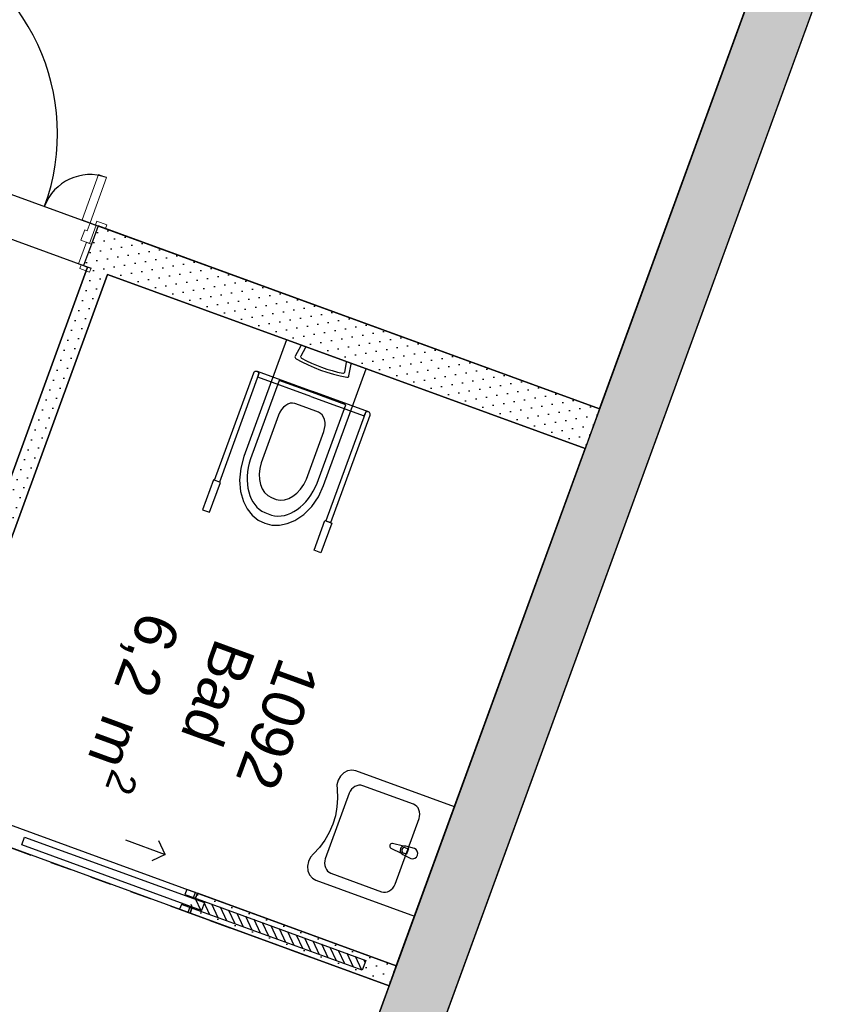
# Model space of a CAD drawing. Header units: millimetres. Extents: x 112481703 to 112587609, y 1264638581 to 1264713694.
# Tile 26 of 174: x 112528847 to 112532708, y 1264666911 to 1264671560. Entities that reach past the tile are written whole.
import ezdxf
from ezdxf.enums import TextEntityAlignment as Align

# ---------------------------------------------------------------- set-up
doc = ezdxf.new("R2010")
doc.units = ezdxf.units.MM
doc.header["$LTSCALE"] = 0.5
doc.header["$MEASUREMENT"] = 0
doc.linetypes.add('PLINE', pattern=[0])
doc.linetypes.add('Stipling', pattern=[400, 200, -200])
for name, color, linetype in [('231- Bærende yttervegger (Skravur)(Nye konstruksjoner)', 7, 'Continuous'), ('231- Bærende yttervegger(Nye konstruksjoner)', 7, 'Continuous'), ('242- Ikke-bærende innervegger (Skravur)(Nye konstruksjoner)', 7, 'Continuous'), ('242- Ikke-bærende innervegger(Nye konstruksjoner)', 7, 'Continuous'), ('244- Vinduer_ dører_ foldevegger(Nye konstruksjoner)', 7, 'Continuous'), ('315- Utstyr for sanitærinstallasjoner(Nye konstruksjoner)', 7, 'Continuous'), ('862- M___BTA(Nye konstruksjoner)', 7, 'Continuous'), ('862- M___BTA(Polylinje)(Nye konstruksjoner)', 7, 'Continuous'), ('862- M___Nettoareal (1-100)(Nye konstruksjoner)', 7, 'Continuous'), ('862- M___Nettoareal(Nye konstruksjoner)', 7, 'Continuous'), ('862- M___Nettoareal(Polylinje)(Nye konstruksjoner)', 7, 'Continuous'), ('878- Annen overflate_visuell informasjon(Nye konstruksjoner)', 7, 'Continuous')]:
    doc.layers.add(name, color=color, linetype=linetype)
doc.layers.add('234- Vinduer_ dører_ porter(Nye konstruksjoner)', color=7, linetype='Continuous', lineweight=0)
doc.styles.add('GENERATED_STYLE_1', font='arial.ttf')
pattern_1 = [(249.95599, (112557650, 1264717795), (-81.35699, 29.68231), [0, -50]), (249.95599, (112557682.11, 1264717756.67), (-81.35699, 29.68231), [0, -50])]

# ---------------------------------------------------------------- blocks, each defined once
blk = doc.blocks.new('BTA - Bruttoareal__3', base_point=(112505479.7, 1264674637.5))
at = {"layer": '862- M___BTA(Polylinje)(Nye konstruksjoner)', "flags": 128}
blk.add_lwpolyline([(112513988.2, 1264696474.8), (112510903.5, 1264688020), (112512594.5, 1264687403.1), (112506356.6, 1264670305.4), (112529090.8, 1264662011.1), (112533992, 1264675444.9), (112543578.8, 1264671947.2), (112544421.7, 1264674257.3), (112545814.1, 1264674952.1), (112545922.2, 1264674912.7), (112546470.6, 1264676415.8), (112545164.8, 1264676892.2), (112545751.2, 1264678499.5), (112539457, 1264680795.9), (112541239.3, 1264685680.9), (112522356.7, 1264692570.1), (112522630.9, 1264693321.6)], close=True, dxfattribs=at)
blk = doc.blocks.new('Bad_1092_20', base_point=(112529892.5, 1264668477.9))
at = {"layer": '862- M___Nettoareal(Polylinje)(Nye konstruksjoner)', "linetype": 'PLINE', "flags": 128}
blk.add_lwpolyline([(112528370.8, 1264667915.4), (112530625.5, 1264667092.9), (112531516.6, 1264669535.4), (112529262, 1264670358)], close=True, dxfattribs=at)
blk = doc.blocks.new('Korridor_1110_28', base_point=(112515695.1, 1264677005.2))
at = {"layer": '862- M___Nettoareal(Polylinje)(Nye konstruksjoner)', "linetype": 'PLINE', "flags": 128}
blk.add_lwpolyline([(112512910.6, 1264687394.1), (112509414.6, 1264677812), (112511669.2, 1264676989.4), (112511823.5, 1264677412.1), (112512957.4, 1264676998.4), (112512803.1, 1264676575.7), (112513729.4, 1264676237.8), (112513883.6, 1264676660.5), (112515017.5, 1264676246.8), (112514863.3, 1264675824.1), (112517305.8, 1264674932.9), (112516639.9, 1264673107.7), (112519082.4, 1264672216.5), (112519748.3, 1264674041.8), (112522190.8, 1264673150.7), (112522345.1, 1264673573.4), (112523479, 1264673159.7), (112523324.7, 1264672737), (112524251, 1264672399), (112524405.2, 1264672821.8), (112525539.1, 1264672408.1), (112525384.9, 1264671985.4), (112531585.1, 1264669723.3), (112533813, 1264675829.6), (112534000.8, 1264675761), (112535269, 1264679236.9), (112528880.9, 1264681567.5), (112528692.4, 1264681050.8), (112525498.3, 1264682216.2), (112525686.8, 1264682732.9), (112520989.7, 1264684446.6), (112520835.4, 1264684023.8), (112519701.5, 1264684437.5), (112519855.8, 1264684860.3)], close=True, dxfattribs=at)
blk = doc.blocks.new('Sengerom_1091_77', base_point=(112528414, 1264666762.8))
at = {"layer": '862- M___Nettoareal(Polylinje)(Nye konstruksjoner)', "linetype": 'PLINE', "flags": 128}
blk.add_lwpolyline([(112530591.2, 1264666998.9), (112528242.6, 1264667855.8), (112529168, 1264670392.2), (112527758.9, 1264670906.3), (112525154, 1264663766.7), (112528911.8, 1264662395.7)], close=True, dxfattribs=at)
blk = doc.blocks.new('Skyvedør med pocketkarm[65]', base_point=(112557650, 1264717795))
at = {"layer": '244- Vinduer_ dører_ foldevegger(Nye konstruksjoner)', "linetype": 'PLINE'}
for p, q in [((112528737.2, 1264667781.8), (112528702.9, 1264667687.8)), ((112528702.9, 1264667687.8), (112528737.2, 1264667781.8)), ((112528702.9, 1264667687.8), (112528737.2, 1264667781.8)), ((112528746.6, 1264667778.3), (112528712.3, 1264667684.4)), ((112528746.6, 1264667778.3), (112528737.2, 1264667781.8)), ((112528787, 1264667763.6), (112528746.6, 1264667778.3)), ((112528752.7, 1264667669.7), (112528787, 1264667763.6)), ((112528712.3, 1264667684.4), (112528702.9, 1264667687.8)), ((112528712.3, 1264667684.4), (112528752.7, 1264667669.7)), ((112528857, 1264667663.6), (112528870.7, 1264667701.1)), ((112528870.7, 1264667701.1), (112529719.9, 1264667391.3)), ((112529346.7, 1264667687.1), (112529534.6, 1264667618.6)), ((112529534.6, 1264667618.6), (112529504.7, 1264667682.7)), ((112529706.2, 1264667353.7), (112528857, 1264667663.6)), ((112529534.6, 1264667618.6), (112529470.5, 1264667588.8)), ((112529636.2, 1264667453.8), (112529627.7, 1264667430.3)), ((112529676.6, 1264667439), (112529636.2, 1264667453.8)), ((112529668.1, 1264667415.5), (112529676.6, 1264667439)), ((112529676.6, 1264667439), (112529686, 1264667435.6)), ((112529686, 1264667435.6), (112529677.5, 1264667412.1)), ((112529677.5, 1264667412.1), (112529686, 1264667435.6)), ((112529677.5, 1264667412.1), (112529686, 1264667435.6)), ((112529627.7, 1264667430.3), (112529668.1, 1264667415.5)), ((112529668.1, 1264667415.5), (112529677.5, 1264667412.1)), ((112529719.9, 1264667391.3), (112529706.2, 1264667353.7)), ((112529610.5, 1264667383.3), (112529602, 1264667359.8)), ((112529602, 1264667359.8), (112529642.4, 1264667345.1)), ((112529650.9, 1264667368.6), (112529610.5, 1264667383.3)), ((112529642.4, 1264667345.1), (112529650.9, 1264667368.6)), ((112529642.4, 1264667345.1), (112529651.8, 1264667341.7)), ((112529650.9, 1264667368.6), (112529660.3, 1264667365.1)), ((112529660.3, 1264667365.1), (112529651.8, 1264667341.7)), ((112529651.8, 1264667341.7), (112529660.3, 1264667365.1)), ((112529651.8, 1264667341.7), (112529660.3, 1264667365.1))]:
    blk.add_line(p, q, dxfattribs=at)
blk = doc.blocks.new('Dør tofløyet asymmetrisk[87]', base_point=(112557650, 1264717795))
at = {"layer": '234- Vinduer_ dører_ porter(Nye konstruksjoner)', "linetype": 'PLINE'}
for p, q in [((112528368.4, 1264671961.3), (112528341, 1264671886.2)), ((112528406, 1264671947.6), (112528368.4, 1264671961.3)), ((112528378.5, 1264671872.5), (112528406, 1264671947.6)), ((112528359.8, 1264671879.3), (112528071.8, 1264671090.2)), ((112528341, 1264671886.2), (112528378.5, 1264671872.5)), ((112527958.9, 1264671066.5), (112527952.4, 1264671048.6)), ((112528005.8, 1264671049.4), (112527958.9, 1264671066.5)), ((112528053.1, 1264671097.1), (112528025.6, 1264671021.9)), ((112528090.6, 1264671083.4), (112528053.1, 1264671097.1)), ((112528063.2, 1264671008.2), (112528090.6, 1264671083.4)), ((112527952.4, 1264671048.6), (112527999.3, 1264671031.5)), ((112527987.1, 1264671036), (112527955.6, 1264670949.5)), ((112527965, 1264670946.1), (112527996.5, 1264671032.5)), ((112527996.5, 1264671032.5), (112527987.1, 1264671036)), ((112527996.5, 1264671032.5), (112528025.6, 1264671021.9)), ((112527999.3, 1264671031.5), (112528005.8, 1264671049.4)), ((112528025.6, 1264671021.9), (112528011.9, 1264670984.3)), ((112528025.6, 1264671021.9), (112528063.2, 1264671008.2)), ((112528023.2, 1264670980.2), (112528005.4, 1264670931.4)), ((112528011.9, 1264670984.3), (112528023.2, 1264670980.2)), ((112527955.6, 1264670949.5), (112527918.6, 1264670848.1)), ((112527942.1, 1264670839.5), (112527979.1, 1264670941)), ((112527979.1, 1264670941), (112527955.6, 1264670949.5)), ((112527965, 1264670946.1), (112527955.6, 1264670949.5)), ((112528005.4, 1264670931.4), (112527965, 1264670946.1)), ((112527883.8, 1264670860.8), (112527877.3, 1264670842.9)), ((112527877.3, 1264670842.9), (112527924.3, 1264670825.8)), ((112527930.8, 1264670843.6), (112527883.8, 1264670860.8)), ((112527918.6, 1264670848.1), (112527942.1, 1264670839.5)), ((112527924.3, 1264670825.8), (112527930.8, 1264670843.6)), ((112529141.7, 1264670614.7), (112529219.8, 1264670828.9)), ((112529219.8, 1264670828.9), (112529257.4, 1264670815.2)), ((112529257.4, 1264670815.2), (112529179.3, 1264670601)), ((112529179.3, 1264670601), (112529141.7, 1264670614.7)), ((112529165.6, 1264670563.4), (112529179.3, 1264670601)), ((112529179.3, 1264670601), (112529208.4, 1264670590.4)), ((112529212.1, 1264670609.3), (112529205.6, 1264670591.4)), ((112529259, 1264670592.1), (112529212.1, 1264670609.3)), ((112529136.5, 1264670518.7), (112529154.3, 1264670567.6)), ((112529154.3, 1264670567.6), (112529165.6, 1264670563.4)), ((112529208.4, 1264670590.4), (112529176.9, 1264670504)), ((112529217.8, 1264670587), (112529186.2, 1264670500.5)), ((112529205.6, 1264670591.4), (112529252.5, 1264670574.3)), ((112529208.4, 1264670590.4), (112529217.8, 1264670587)), ((112529252.5, 1264670574.3), (112529259, 1264670592.1)), ((112529162.8, 1264670509.1), (112529125.7, 1264670407.6)), ((112529176.9, 1264670504), (112529136.5, 1264670518.7)), ((112529186.2, 1264670500.5), (112529162.8, 1264670509.1)), ((112529176.9, 1264670504), (112529186.2, 1264670500.5)), ((112529149.2, 1264670399.1), (112529186.2, 1264670500.5)), ((112529125.7, 1264670407.6), (112529149.2, 1264670399.1)), ((112529137, 1264670403.5), (112529130.5, 1264670385.7)), ((112529130.5, 1264670385.7), (112529177.5, 1264670368.6)), ((112529184, 1264670386.4), (112529137, 1264670403.5)), ((112529177.5, 1264670368.6), (112529184, 1264670386.4))]:
    blk.add_line(p, q, dxfattribs=at)
at = {"layer": '234- Vinduer_ dører_ porter(Nye konstruksjoner)', "linetype": 'PLINE', "flags": 128}
for points in [[(112528341, 1264671886.2), (112528053.1, 1264671097.1), (112528071.8, 1264671090.2), (112528359.8, 1264671879.3)], [(112528359.8, 1264671879.3), (112528071.8, 1264671090.2), (112528090.6, 1264671083.4), (112528378.5, 1264671872.5)]]:
    blk.add_lwpolyline(points, close=True, dxfattribs=at)
at = {"layer": '244- Vinduer_ dører_ foldevegger(Nye konstruksjoner)', "linetype": 'PLINE'}
for p, q in [((112527987.1, 1264671036), (112527952.4, 1264671048.6)), ((112527987.1, 1264671036), (112527952.4, 1264671048.6)), ((112527987.1, 1264671036), (112527955.6, 1264670949.5)), ((112527987.1, 1264671036), (112527955.6, 1264670949.5)), ((112527955.6, 1264670949.5), (112527918.6, 1264670848.1)), ((112527955.6, 1264670949.5), (112527918.6, 1264670848.1)), ((112527918.6, 1264670848.1), (112527883.8, 1264670860.8)), ((112527918.6, 1264670848.1), (112527883.8, 1264670860.8)), ((112529217.8, 1264670587), (112529186.2, 1264670500.5)), ((112529217.8, 1264670587), (112529186.2, 1264670500.5)), ((112529217.8, 1264670587), (112529252.5, 1264670574.3)), ((112529217.8, 1264670587), (112529252.5, 1264670574.3)), ((112529186.2, 1264670500.5), (112529149.2, 1264670399.1)), ((112529186.2, 1264670500.5), (112529149.2, 1264670399.1)), ((112529149.2, 1264670399.1), (112529184, 1264670386.4)), ((112529149.2, 1264670399.1), (112529184, 1264670386.4))]:
    blk.add_line(p, q, dxfattribs=at)
for centre, radius, start, end in [((112528025.6, 1264671021.9), 1000, 339.956, 69.956), ((112529179.3, 1264670601), 228, 69.956, 159.956)]:
    blk.add_arc(centre, radius, start, end, dxfattribs=at)
blk = doc.blocks.new('WC handikap[42]', base_point=(112530295.3, 1264669980.9))
at = {"layer": '315- Utstyr for sanitærinstallasjoner(Nye konstruksjoner)', "linetype": 'PLINE'}
for p, q in [((112530196.9, 1264670011.8), (112530174.6, 1264669971.9)), ((112530387.9, 1264669946), (112530202, 1264670013.8)), ((112529968, 1264669900.8), (112530231.1, 1264669804.8)), ((112530381.9, 1264669896.3), (112530390.5, 1264669941.2)), ((112530071.7, 1264669857), (112529936.7, 1264669486.8)), ((112529971.2, 1264669873), (112529975.5, 1264669884.7)), ((112530222.5, 1264669781.3), (112529971.2, 1264669873)), ((112530229.2, 1264669799.6), (112530071.7, 1264669857)), ((112530494.1, 1264669708.8), (112530231.1, 1264669804.8)), ((112530222.5, 1264669781.3), (112530473.8, 1264669689.6)), ((112530386.6, 1264669742.2), (112530229.2, 1264669799.6)), ((112530202.7, 1264669727), (112530146.8, 1264669747.4)), ((112530258.6, 1264669706.6), (112530202.7, 1264669727)), ((112530251.5, 1264669371.9), (112530386.6, 1264669742.2)), ((112530069.6, 1264669693.3), (112529987.5, 1264669468.3)), ((112530473.8, 1264669689.6), (112530478.1, 1264669701.4)), ((112530200.8, 1264669390.5), (112530282.9, 1264669615.5)), ((112530035.5, 1264669303.5), (112530057.9, 1264669295.4)), ((112530004.5, 1264669232.9), (112530036.2, 1264669221.4))]:
    blk.add_line(p, q, dxfattribs=at)
at = {"layer": '315- Utstyr for sanitærinstallasjoner(Nye konstruksjoner)', "linetype": 'PLINE', "flags": 128}
for points in [[(112530281.9, 1264669360.7), (112530483.2, 1264669912.4), (112530107.4, 1264670049.5), (112529906.2, 1264669497.8), (112529890.8, 1264669442), (112529885.1, 1264669385.9), (112529889.3, 1264669332.6), (112529903.3, 1264669285), (112529921.8, 1264669250), (112529945.2, 1264669220.8), (112529972.8, 1264669198), (112530004, 1264669182.4), (112530037.9, 1264669174.3), (112530073.7, 1264669173.9), (112530110.4, 1264669181.2), (112530147.1, 1264669196), (112530188.5, 1264669223.5), (112530226, 1264669261.5), (112530257.7, 1264669308.1)], [(112530180, 1264669944.3), (112530208.7, 1264669930.2), (112530238, 1264669917.4), (112530267.9, 1264669905.8), (112530298.2, 1264669895.4), (112530329, 1264669886.4), (112530360, 1264669878.6), (112530391.2, 1264669872.1), (112530394.9, 1264669872), (112530398.3, 1264669873.2), (112530400.8, 1264669875.3), (112530402, 1264669878.3), (112530412.8, 1264669934.2), (112530412.8, 1264669935.7), (112530412.1, 1264669937.2), (112530411, 1264669938.5), (112530409.4, 1264669939.3), (112530181.3, 1264670022.6), (112530179.5, 1264670022.9), (112530177.8, 1264670022.7), (112530176.4, 1264670022), (112530175.3, 1264670020.8), (112530147.6, 1264669971.1), (112530146.7, 1264669968), (112530147.2, 1264669964.8), (112530149, 1264669961.8), (112530151.9, 1264669959.4)], [(112529762.2, 1264669387.7), (112529710.8, 1264669246.8), (112529743.7, 1264669234.8), (112529795.1, 1264669375.7)], [(112530321.2, 1264669183.8), (112530269.8, 1264669042.9), (112530236.9, 1264669054.9), (112530288.3, 1264669195.8)]]:
    blk.add_lwpolyline(points, close=True, dxfattribs=at)
for points in [[(112529975.5, 1264669884.7), (112529790.4, 1264669377.4), (112529766.9, 1264669386), (112529952, 1264669893.3, -1)], [(112530478.1, 1264669701.4), (112530293, 1264669194.1), (112530316.5, 1264669185.5), (112530501.6, 1264669692.8, 1)]]:
    blk.add_lwpolyline(points, format="xyb", close=True, dxfattribs=at)
at = {"layer": '315- Utstyr for sanitærinstallasjoner(Nye konstruksjoner)', "linetype": 'PLINE'}
for centre, start, end in [((112529963.7, 1264669889), 339.956, 69.956), ((112530489.8, 1264669697.1), 69.956, 159.956)]:
    blk.add_arc(centre, 12.5, start, end, dxfattribs=at)
for centre, major_axis, ratio, start_param, end_param in [((112530200.9, 1264670010.5), (3.95, -1.44), 0.851064, 1.584215, 3.170129), ((112530181.5, 1264669968.3), (7.33, -2.67), 0.851064, 2.978676, 4.578797), ((112530432.1, 1264670355.8), (513.2, -187.2), 0.851064, 4.52152, 4.903258), ((112530386.6, 1264669942.7), (3.95, -1.44), 0.851064, 6.254649, 7.840563), ((112530374.3, 1264669898), (7.33, -2.67), 0.851064, 4.845981, 6.446102), ((112530120.3, 1264669674.8), (-26.5, -72.6), 0.699523, 3.141593, 4.712389), ((112530232.1, 1264669634), (-26.5, -72.6), 0.699523, 1.570796, 3.141593), ((112530088.6, 1264669442.5), (-77.5, -212.3), 0.699523, 4.758815, 6.237603), ((112530088.6, 1264669442.5), (-51, -139.8), 0.699523, 4.782908, 6.261651), ((112530106.8, 1264669435.9), (-51, -139.8), 0.699523, 0.021534, 1.500277), ((112530106.8, 1264669435.9), (-77.5, -212.3), 0.699523, 0.045583, 1.52437)]:
    blk.add_ellipse(centre, major_axis=major_axis, ratio=ratio, start_param=start_param, end_param=end_param, dxfattribs=at)
blk = doc.blocks.new('Servant[43]', base_point=(112530805.4, 1264667586.1))
at = {"layer": '315- Utstyr for sanitærinstallasjoner(Nye konstruksjoner)', "linetype": 'PLINE'}
for p, q in [((112530448.8, 1264667945.6), (112530439.3, 1264667943.6)), ((112530458.3, 1264667945.6), (112530448.8, 1264667945.6)), ((112530467.5, 1264667943.5), (112530458.3, 1264667945.6)), ((112530403.4, 1264667908.4), (112530290.3, 1264667598.3)), ((112530408.1, 1264667918), (112530403.4, 1264667908.4)), ((112530414.3, 1264667926.6), (112530408.1, 1264667918)), ((112530421.7, 1264667933.9), (112530414.3, 1264667926.6)), ((112530430.1, 1264667939.6), (112530421.7, 1264667933.9)), ((112530439.3, 1264667943.6), (112530430.1, 1264667939.6)), ((112530706.4, 1264667856.3), (112530467.5, 1264667943.5)), ((112530714.8, 1264667852), (112530706.4, 1264667856.3)), ((112530722, 1264667845.9), (112530714.8, 1264667852)), ((112530728, 1264667838.2), (112530722, 1264667845.9)), ((112530732.5, 1264667829.3), (112530728, 1264667838.2)), ((112530735.2, 1264667819.5), (112530732.5, 1264667829.3)), ((112530736.2, 1264667809.1), (112530735.2, 1264667819.5)), ((112530735.4, 1264667798.6), (112530736.2, 1264667809.1)), ((112530619.7, 1264667478.2), (112530732.8, 1264667788.2)), ((112530732.8, 1264667788.2), (112530735.4, 1264667798.6)), ((112530674, 1264667619.5), (112530660, 1264667624.6)), ((112530669.4, 1264667650.2), (112530683.3, 1264667645.1)), ((112530683.3, 1264667645.1), (112530674, 1264667619.5)), ((112530287.7, 1264667588), (112530286.8, 1264667577.4)), ((112530286.8, 1264667577.4), (112530287.8, 1264667567)), ((112530290.3, 1264667598.3), (112530287.7, 1264667588)), ((112530287.8, 1264667567), (112530290.6, 1264667557.2)), ((112530290.6, 1264667557.2), (112530295.1, 1264667548.3)), ((112530295.1, 1264667548.3), (112530301, 1264667540.7)), ((112530301, 1264667540.7), (112530308.3, 1264667534.6)), ((112530308.3, 1264667534.6), (112530316.7, 1264667530.2)), ((112530316.7, 1264667530.2), (112530555.6, 1264667443)), ((112530555.6, 1264667443), (112530564.8, 1264667441)), ((112530564.8, 1264667441), (112530574.3, 1264667441)), ((112530574.3, 1264667441), (112530583.8, 1264667443)), ((112530583.8, 1264667443), (112530592.9, 1264667446.9)), ((112530592.9, 1264667446.9), (112530601.4, 1264667452.6)), ((112530601.4, 1264667452.6), (112530608.8, 1264667459.9)), ((112530608.8, 1264667459.9), (112530615, 1264667468.5)), ((112530615, 1264667468.5), (112530619.7, 1264667478.2))]:
    blk.add_line(p, q, dxfattribs=at)
at = {"layer": '315- Utstyr for sanitærinstallasjoner(Nye konstruksjoner)', "linetype": 'PLINE', "flags": 128}
blk.add_lwpolyline([(112530234.5, 1264667621.7), (112530220, 1264667605.3), (112530210.3, 1264667585.3), (112530206.2, 1264667563.4), (112530208.3, 1264667541.8), (112530216.2, 1264667522.5), (112530229.2, 1264667507.2), (112530246.1, 1264667497.4), (112530711.1, 1264667327.7), (112530899.7, 1264667844.4), (112530434.6, 1264668014.1), (112530415.4, 1264668017.5), (112530395.5, 1264668014.2), (112530377, 1264668004.4), (112530361.6, 1264667989.2), (112530350.6, 1264667969.9), (112530345.1, 1264667948.3), (112530345.6, 1264667926.4), (112530347.8, 1264667885.1), (112530345.1, 1264667843.3), (112530337.6, 1264667801.8), (112530325.3, 1264667761.2), (112530308.6, 1264667722.3), (112530287.6, 1264667685.7), (112530262.8, 1264667652)], close=True, dxfattribs=at)
blk.add_lwpolyline([(112530710.6, 1264667647.2), (112530669.9, 1264667657.9, 0.12102), (112530659.8, 1264667658.1), (112530607.8, 1264667670, 0.882566), (112530600.2, 1264667649.1), (112530647.6, 1264667624.7, 0.12102), (112530655.5, 1264667618.4), (112530693.5, 1264667600.3, 1)], format="xyb", close=True, dxfattribs=at)
at = {"layer": '315- Utstyr for sanitærinstallasjoner(Nye konstruksjoner)', "linetype": 'PLINE'}
for centre, radius, start, end in [((112530664.4, 1264667637.5), 21.1, 102.727, 217.185), ((112530664.7, 1264667637.4), 13.6, 69.956, 249.956)]:
    blk.add_arc(centre, radius, start, end, dxfattribs=at)
blk = doc.blocks.new('Label_31', base_point=(112529727.3, 1264668257.3))
at = {"layer": '862- M___Nettoareal (1-100)(Nye konstruksjoner)', "char_height": 200, "attachment_point": 1, "rotation": 249.956, "style": 'GENERATED_STYLE_1'}
for s, insert in [('\\A1;{\\pql;\\pt0,241000;\\fArial|b0|i0|c0|p0;\\W1.000000;6,2\\fArial|b0|i0|c0|p0;\\W1.000000;\\A1{\\H.66x;\\S^  ;}\\fArial|b0|i0|c0|p0;\\W1.000000; m\\fArial|b0|i0|c0|p0;\\W1.000000;\\A1{\\H.66x;\\S2^  ;}\\fArial|b0|i0|c0|p0;\\W1.000000;\\fArial|b0|i0|c0|p0;\\W1.000000;\\fArial|b0|i0|c0|p0;\\W1.000000;\\fArial|b0|i0|c0|p0;\\W1.000000;\\fArial|b0|i0|c0|p0;\\W1.000000;\\fArial|b0|i0|c0|p0;\\W1.000000;\\fArial|b0|i0|c0|p0;\\W1.000000;\\A1{\\H.66x;\\S^  ;}\\fArial|b0|i0|c0|p0;\\W1.000000;\\fArial|b0|i0|c0|p0;\\W1.000000;\\A1{\\H.66x;\\S^  ;}\\fArial|b0|i0|c0|p0;\\W1.000000;\\fArial|b0|i0|c0|p0;\\W1.000000;\\fArial|b0|i0|c0|p0;\\W1.000000;\\fArial|b0|i0|c0|p0;\\W1.000000;\\fArial|b0|i0|c0|p0;\\W1.000000;\\fArial|b0|i0|c0|p0;\\W1.000000;\\fArial|b0|i0|c0|p0;\\W1.000000;\\A1{\\H.66x;\\S^  ;}\\fArial|b0|i0|c0|p0;\\W1.000000;\\fArial|b0|i0|c0|p0;\\W1.000000;\\A1{\\H.66x;\\S^  ;}\\fArial|b0|i0|c0|p0;\\W1.000000;\\fArial|b0|i0|c0|p0;\\W1.000000;\\fArial|b0|i0|c0|p0;\\W1.000000;\\fArial|b0|i0|c0|p0;\\W1.000000;\\fArial|b0|i0|c0|p0;\\W1.000000;\\fArial|b0|i0|c0|p0;\\W1.000000;\\fArial|b0|i0|c0|p0;\\W1.000000;\\A1{\\H.66x;\\S^  ;}\\fArial|b0|i0|c0|p0;\\W1.000000;\\fArial|b0|i0|c0|p0;\\W1.000000;\\A1{\\H.66x;\\S^  ;}\\fArial|b0|i0|c0|p0;\\W1.000000;\\fArial|b0|i0|c0|p0;\\W1.000000;\\fArial|b0|i0|c0|p0;\\W1.000000;\\fArial|b0|i0|c0|p0;\\W1.000000;\\fArial|b0|i0|c0|p0;\\W1.000000;\\fArial|b0|i0|c0|p0;\\W1.000000;\\fArial|b0|i0|c0|p0;\\W1.000000;\\A1{\\H.66x;\\S^  ;}\\fArial|b0|i0|c0|p0;\\W1.000000;\\fArial|b0|i0|c0|p0;\\W1.000000;\\A1{\\H.66x;\\S^  ;}\\fArial|b0|i0|c0|p0;\\W1.000000;\\fArial|b0|i0|c0|p0;\\W1.000000;\\fArial|b0|i0|c0|p0;\\W1.000000;\\fArial|b0|i0|c0|p0;\\W1.000000;\\fArial|b0|i0|c0|p0;\\W1.000000;\\fArial|b0|i0|c0|p0;\\W1.000000;\\fArial|b0|i0|c0|p0;\\W1.000000;\\fArial|b0|i0|c0|p0;\\W1.000000;}', (112529665.4, 1264668687.9)), ('\\A1;{\\pql;\\pt0,241000;\\fArial|b0|i0|c0|p0;\\W1.000000;Bad\\fArial|b0|i0|c0|p0;\\W1.000000;\\A1{\\H.66x;\\S^  ;}\\fArial|b0|i0|c0|p0;\\W1.000000;\\fArial|b0|i0|c0|p0;\\W1.000000;\\A1{\\H.66x;\\S^  ;}\\fArial|b0|i0|c0|p0;\\W1.000000;\\fArial|b0|i0|c0|p0;\\W1.000000;\\fArial|b0|i0|c0|p0;\\W1.000000;\\fArial|b0|i0|c0|p0;\\W1.000000;\\fArial|b0|i0|c0|p0;\\W1.000000;\\fArial|b0|i0|c0|p0;\\W1.000000;\\fArial|b0|i0|c0|p0;\\W1.000000;\\A1{\\H.66x;\\S^  ;}\\fArial|b0|i0|c0|p0;\\W1.000000;\\fArial|b0|i0|c0|p0;\\W1.000000;\\A1{\\H.66x;\\S^  ;}\\fArial|b0|i0|c0|p0;\\W1.000000;\\fArial|b0|i0|c0|p0;\\W1.000000;\\fArial|b0|i0|c0|p0;\\W1.000000;\\fArial|b0|i0|c0|p0;\\W1.000000;\\fArial|b0|i0|c0|p0;\\W1.000000;\\fArial|b0|i0|c0|p0;\\W1.000000;\\fArial|b0|i0|c0|p0;\\W1.000000;\\A1{\\H.66x;\\S^  ;}\\fArial|b0|i0|c0|p0;\\W1.000000;\\fArial|b0|i0|c0|p0;\\W1.000000;\\A1{\\H.66x;\\S^  ;}\\fArial|b0|i0|c0|p0;\\W1.000000;\\fArial|b0|i0|c0|p0;\\W1.000000;\\fArial|b0|i0|c0|p0;\\W1.000000;\\fArial|b0|i0|c0|p0;\\W1.000000;\\fArial|b0|i0|c0|p0;\\W1.000000;\\fArial|b0|i0|c0|p0;\\W1.000000;\\fArial|b0|i0|c0|p0;\\W1.000000;\\A1{\\H.66x;\\S^  ;}\\fArial|b0|i0|c0|p0;\\W1.000000;\\fArial|b0|i0|c0|p0;\\W1.000000;\\A1{\\H.66x;\\S^  ;}\\fArial|b0|i0|c0|p0;\\W1.000000;\\fArial|b0|i0|c0|p0;\\W1.000000;\\fArial|b0|i0|c0|p0;\\W1.000000;\\fArial|b0|i0|c0|p0;\\W1.000000;\\fArial|b0|i0|c0|p0;\\W1.000000;\\fArial|b0|i0|c0|p0;\\W1.000000;\\fArial|b0|i0|c0|p0;\\W1.000000;\\A1{\\H.66x;\\S^  ;}\\fArial|b0|i0|c0|p0;\\W1.000000;\\fArial|b0|i0|c0|p0;\\W1.000000;\\A1{\\H.66x;\\S^  ;}\\fArial|b0|i0|c0|p0;\\W1.000000;\\fArial|b0|i0|c0|p0;\\W1.000000;\\fArial|b0|i0|c0|p0;\\W1.000000;\\fArial|b0|i0|c0|p0;\\W1.000000;\\fArial|b0|i0|c0|p0;\\W1.000000;\\fArial|b0|i0|c0|p0;\\W1.000000;\\fArial|b0|i0|c0|p0;\\W1.000000;\\fArial|b0|i0|c0|p0;\\W1.000000;}', (112529963.3, 1264668579.2)), ('\\A1;{\\pql;\\pt0,241000;\\fArial|b0|i0|c0|p0;\\W1.000000;1092\\fArial|b0|i0|c0|p0;\\W1.000000;\\A1{\\H.66x;\\S^  ;}\\fArial|b0|i0|c0|p0;\\W1.000000;\\fArial|b0|i0|c0|p0;\\W1.000000;\\A1{\\H.66x;\\S^  ;}\\fArial|b0|i0|c0|p0;\\W1.000000;\\fArial|b0|i0|c0|p0;\\W1.000000;\\fArial|b0|i0|c0|p0;\\W1.000000;\\fArial|b0|i0|c0|p0;\\W1.000000;\\fArial|b0|i0|c0|p0;\\W1.000000;\\fArial|b0|i0|c0|p0;\\W1.000000;\\fArial|b0|i0|c0|p0;\\W1.000000;\\A1{\\H.66x;\\S^  ;}\\fArial|b0|i0|c0|p0;\\W1.000000;\\fArial|b0|i0|c0|p0;\\W1.000000;\\A1{\\H.66x;\\S^  ;}\\fArial|b0|i0|c0|p0;\\W1.000000;\\fArial|b0|i0|c0|p0;\\W1.000000;\\fArial|b0|i0|c0|p0;\\W1.000000;\\fArial|b0|i0|c0|p0;\\W1.000000;\\fArial|b0|i0|c0|p0;\\W1.000000;\\fArial|b0|i0|c0|p0;\\W1.000000;\\fArial|b0|i0|c0|p0;\\W1.000000;\\A1{\\H.66x;\\S^  ;}\\fArial|b0|i0|c0|p0;\\W1.000000;\\fArial|b0|i0|c0|p0;\\W1.000000;\\A1{\\H.66x;\\S^  ;}\\fArial|b0|i0|c0|p0;\\W1.000000;\\fArial|b0|i0|c0|p0;\\W1.000000;\\fArial|b0|i0|c0|p0;\\W1.000000;\\fArial|b0|i0|c0|p0;\\W1.000000;\\fArial|b0|i0|c0|p0;\\W1.000000;\\fArial|b0|i0|c0|p0;\\W1.000000;\\fArial|b0|i0|c0|p0;\\W1.000000;\\A1{\\H.66x;\\S^  ;}\\fArial|b0|i0|c0|p0;\\W1.000000;\\fArial|b0|i0|c0|p0;\\W1.000000;\\A1{\\H.66x;\\S^  ;}\\fArial|b0|i0|c0|p0;\\W1.000000;\\fArial|b0|i0|c0|p0;\\W1.000000;\\fArial|b0|i0|c0|p0;\\W1.000000;\\fArial|b0|i0|c0|p0;\\W1.000000;\\fArial|b0|i0|c0|p0;\\W1.000000;\\fArial|b0|i0|c0|p0;\\W1.000000;\\fArial|b0|i0|c0|p0;\\W1.000000;\\A1{\\H.66x;\\S^  ;}\\fArial|b0|i0|c0|p0;\\W1.000000;\\fArial|b0|i0|c0|p0;\\W1.000000;\\A1{\\H.66x;\\S^  ;}\\fArial|b0|i0|c0|p0;\\W1.000000;\\fArial|b0|i0|c0|p0;\\W1.000000;\\fArial|b0|i0|c0|p0;\\W1.000000;\\fArial|b0|i0|c0|p0;\\W1.000000;\\fArial|b0|i0|c0|p0;\\W1.000000;\\fArial|b0|i0|c0|p0;\\W1.000000;\\fArial|b0|i0|c0|p0;\\W1.000000;\\fArial|b0|i0|c0|p0;\\W1.000000;}', (112530265.5, 1264668490.3))]:
    blk.add_mtext(s, dxfattribs=dict(at, insert=insert))
at = {"layer": '862- M___Nettoareal (1-100)(Nye konstruksjoner)', "style": 'GENERATED_STYLE_1'}
for tag, p in [('DUMMY_108', (112529717.9, 1264668690)), ('DUMMY_107', (112530013.1, 1264668582.3)), ('DUMMY_106', (112530308.4, 1264668474.6))]:
    blk.add_attdef(tag, text='', height=200, rotation=249.956, dxfattribs=at).set_placement(p, align=Align.TOP_LEFT)

msp = doc.modelspace()

# ---------------------------------------------------------------- hatches: boundary and pattern name
at = {"layer": '231- Bærende yttervegger (Skravur)(Nye konstruksjoner)', "linetype": 'Continuous'}
h = msp.add_hatch(dxfattribs=at)
h.set_pattern_fill('Prikker_tett', color=256, style=0, pattern_type=2)
h.set_pattern_definition(pattern_1)
h.paths.add_polyline_path([(112533710.1, 1264675547.7), (112528911.8, 1264662395.7), (112529193.6, 1264662292.9), (112533992, 1264675444.9)])
at = {"layer": '242- Ikke-bærende innervegger (Skravur)(Nye konstruksjoner)', "linetype": 'Continuous'}
h = msp.add_hatch(dxfattribs=at)
h.set_pattern_fill('Prikker_tett', color=256, style=0, pattern_type=2)
h.set_pattern_definition(pattern_1)
h.paths.add_polyline_path([(112531516.6, 1264669535.4), (112531585.1, 1264669723.3), (112529217.8, 1264670587), (112529149.2, 1264670399.1)])
h = msp.add_hatch(dxfattribs=at)
h.set_pattern_fill('Prikker_tett', color=256, style=0, pattern_type=2)
h.set_pattern_definition(pattern_1)
h.paths.add_polyline_path([(112528370.8, 1264667915.4), (112529262, 1264670358), (112529168, 1264670392.2), (112528276.9, 1264667949.7)])
h = msp.add_hatch(dxfattribs=at)
h.set_pattern_fill('Prikker_tett', color=256, style=0, pattern_type=2)
h.set_pattern_definition(pattern_1)
h.paths.add_polyline_path([(112530625.5, 1264667092.9), (112529686, 1264667435.6), (112529677.5, 1264667412.1), (112530481.6, 1264667118.7), (112530464.5, 1264667071.8), (112529660.3, 1264667365.1), (112529651.8, 1264667341.7), (112530591.2, 1264666998.9)])
at = {"layer": '242- Ikke-bærende innervegger(Nye konstruksjoner)', "linetype": 'Continuous'}
h = msp.add_hatch(dxfattribs=at)
h.set_pattern_fill('Skrålinjer_1', color=256, style=0, pattern_type=2)
h.set_pattern_definition([(294.95599, (112557650, 1264717795), (27.198964, 12.65766), [])])
h.paths.add_polyline_path([(112529668.1, 1264667415.5), (112529650.9, 1264667368.6), (112530464.5, 1264667071.8), (112530481.6, 1264667118.7)])

# ---------------------------------------------------------------- linework, layer by layer
at = {"layer": '231- Bærende yttervegger(Nye konstruksjoner)', "linetype": 'PLINE', "flags": 128}
for points in [[(112533813, 1264675829.6), (112528911.8, 1264662395.7)], [(112529193.6, 1264662292.9), (112533992, 1264675444.9)]]:
    msp.add_lwpolyline(points, dxfattribs=at)
at = {"layer": '242- Ikke-bærende innervegger(Nye konstruksjoner)', "linetype": 'PLINE'}
for p, q in [((112529217.8, 1264670587), (112529186.2, 1264670500.5)), ((112529217.8, 1264670587), (112529252.5, 1264670574.3)), ((112529186.2, 1264670500.5), (112529149.2, 1264670399.1)), ((112529149.2, 1264670399.1), (112529184, 1264670386.4)), ((112529677.5, 1264667412.1), (112529686, 1264667435.6)), ((112529668.1, 1264667415.5), (112530481.6, 1264667118.7)), ((112530464.5, 1264667071.8), (112529650.9, 1264667368.6)), ((112529651.8, 1264667341.7), (112529660.3, 1264667365.1)), ((112530481.6, 1264667118.7), (112530464.5, 1264667071.8))]:
    msp.add_line(p, q, dxfattribs=at)
at = {"layer": '242- Ikke-bærende innervegger(Nye konstruksjoner)', "linetype": 'PLINE', "flags": 128}
for points in [[(112531585.1, 1264669723.3), (112529217.8, 1264670587)], [(112529168, 1264670392.2), (112528242.6, 1264667855.8)], [(112529149.2, 1264670399.1), (112529168, 1264670392.2)], [(112528370.8, 1264667915.4), (112529262, 1264670358)], [(112529262, 1264670358), (112531516.6, 1264669535.4)], [(112531585.1, 1264669723.3), (112531516.6, 1264669535.4)], [(112530625.5, 1264667092.9), (112529686, 1264667435.6)], [(112529651.8, 1264667341.7), (112530591.2, 1264666998.9)], [(112530591.2, 1264666998.9), (112530625.5, 1264667092.9)]]:
    msp.add_lwpolyline(points, dxfattribs=at)
at = {"layer": '878- Annen overflate_visuell informasjon(Nye konstruksjoner)', "linetype": 'Stipling'}
msp.add_line((112528618.4, 1264667718.7), (112530591.2, 1264666998.9), dxfattribs=at)

# ---------------------------------------------------------------- block references
at = {"layer": '244- Vinduer_ dører_ foldevegger(Nye konstruksjoner)', "linetype": 'PLINE'}
for name in ['Dør tofløyet asymmetrisk[87]', 'Skyvedør med pocketkarm[65]']:
    msp.add_blockref(name, (112557650, 1264717795), dxfattribs=at)
at = {"layer": '315- Utstyr for sanitærinstallasjoner(Nye konstruksjoner)', "linetype": 'PLINE'}
for name, p in [('WC handikap[42]', (112530295.3, 1264669980.9)), ('Servant[43]', (112530805.4, 1264667586.1))]:
    msp.add_blockref(name, p, dxfattribs=at)
at = {"layer": '862- M___BTA(Nye konstruksjoner)', "linetype": 'Continuous'}
msp.add_blockref('BTA - Bruttoareal__3', (112505479.7, 1264674637.5), dxfattribs=at)
at = {"layer": '862- M___Nettoareal (1-100)(Nye konstruksjoner)', "linetype": 'PLINE'}
msp.add_blockref('Label_31', (112529727.3, 1264668257.3), dxfattribs=at)
at = {"layer": '862- M___Nettoareal(Nye konstruksjoner)', "linetype": 'Continuous'}
for name, p in [('Korridor_1110_28', (112515695.1, 1264677005.2)), ('Sengerom_1091_77', (112528414, 1264666762.8)), ('Bad_1092_20', (112529892.5, 1264668477.9))]:
    msp.add_blockref(name, p, dxfattribs=at)

doc.saveas('drawing.dxf')
